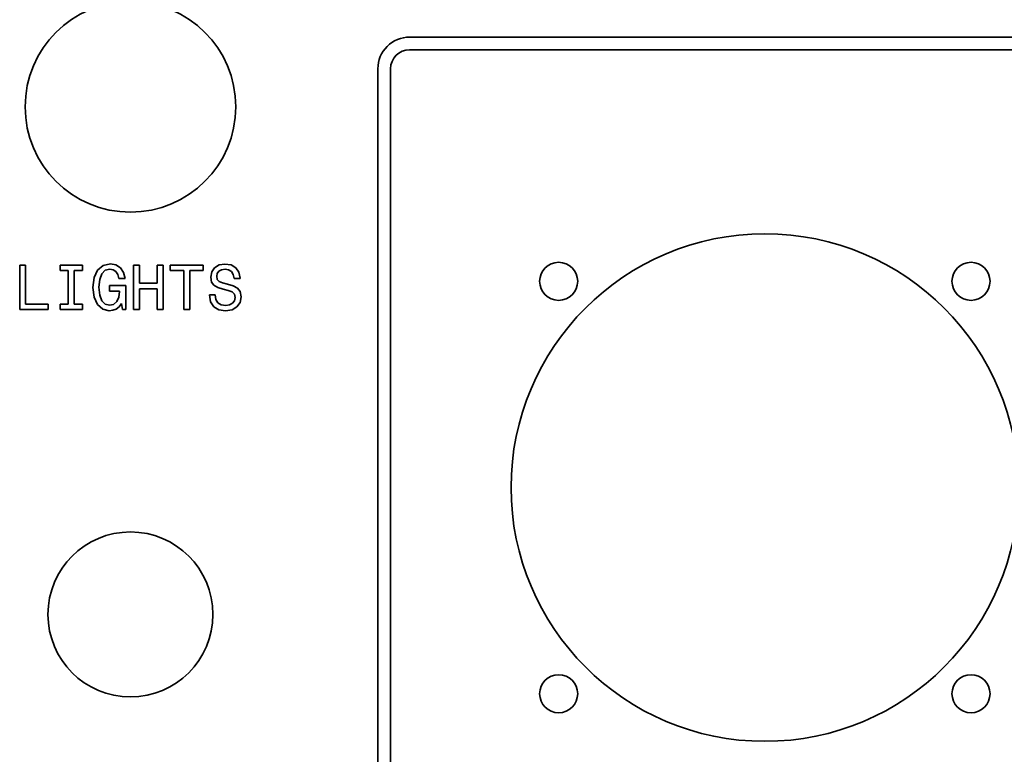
# Model space of a CAD drawing. Extents: x -62 to 331, y -17 to 221.
# Tile 9 of 16: x 139 to 217, y 30 to 88. Entities that reach past the tile are written whole.
import ezdxf

# ---------------------------------------------------------------- set-up
doc = ezdxf.new("R2010")
doc.units = 0

msp = doc.modelspace()

# ---------------------------------------------------------------- linework, layer by layer
at = {"color": 2, "lineweight": 35}
for p, q in [((170.149002, 86.382027), (316.148987, 86.382027)), ((170.149002, 85.382027), (316.148987, 85.382027)), ((167.649002, 83.882027), (167.649002, 17.882023)), ((168.649002, 83.882027), (168.649002, 17.882023))]:
    msp.add_line(p, q, dxfattribs=at)
at = {"color": 2, "lineweight": 35, "ltscale": 0.011599}
for p, q in [((139.884354, 68.404579), (139.42038, 68.404579)), ((150.717209, 68.404579), (150.253235, 68.404579)), ((150.253235, 64.904572), (150.717209, 64.904572)), ((152.356262, 64.904572), (152.820236, 64.904572))]:
    msp.add_line(p, q, dxfattribs=at)
at = {"color": 2, "lineweight": 35, "ltscale": 0.0875}
for p, q in [((139.42038, 68.404579), (139.42038, 64.904572)), ((148.382202, 68.404579), (148.382202, 64.904572)), ((150.717209, 64.904572), (150.717209, 68.404579))]:
    msp.add_line(p, q, dxfattribs=at)
at = {"color": 2, "lineweight": 35, "ltscale": 0.076909}
for p, q in [((139.884354, 65.328201), (139.884354, 68.404579)), ((152.356262, 67.980942), (152.356262, 64.904572)), ((152.820236, 64.904572), (152.820236, 67.980942))]:
    msp.add_line(p, q, dxfattribs=at)
at = {"color": 2, "lineweight": 35, "ltscale": 0.043876}
for p, q in [((144.357697, 68.404579), (142.602661, 68.404579)), ((142.602661, 64.904572), (144.357697, 64.904572))]:
    msp.add_line(p, q, dxfattribs=at)
at = {"color": 2, "lineweight": 35, "ltscale": 0.010591}
for p, q in [((142.602661, 68.404579), (142.602661, 67.980942)), ((144.357697, 67.980942), (144.357697, 68.404579)), ((151.292145, 68.404579), (151.292145, 67.980942)), ((153.879318, 67.980942), (153.879318, 68.404579)), ((141.669662, 64.904572), (141.669662, 65.328201)), ((142.602661, 65.328201), (142.602661, 64.904572)), ((144.357697, 64.904572), (144.357697, 65.328201))]:
    msp.add_line(p, q, dxfattribs=at)
at = {"color": 2, "lineweight": 35, "ltscale": 0.014223}
msp.add_line((145.991714, 68.374306), (145.557983, 68.006157), dxfattribs=at)
at = {"color": 2, "lineweight": 35, "ltscale": 0.014715}
msp.add_line((146.566635, 68.500389), (145.991714, 68.374306), dxfattribs=at)
at = {"color": 2, "lineweight": 35, "ltscale": 0.011153}
msp.add_line((147.005402, 68.419701), (146.566635, 68.500389), dxfattribs=at)
at = {"color": 2, "lineweight": 35, "ltscale": 0.010318}
msp.add_line((147.353378, 68.197792), (147.005402, 68.419701), dxfattribs=at)
at = {"color": 2, "lineweight": 35, "ltscale": 0.011726}
for p, q in [((148.851227, 68.404579), (148.382202, 68.404579)), ((148.382202, 64.904572), (148.851227, 64.904572))]:
    msp.add_line(p, q, dxfattribs=at)
at = {"color": 2, "lineweight": 35, "ltscale": 0.035681}
for p, q in [((148.851227, 66.977341), (148.851227, 68.404579)), ((150.253235, 68.404579), (150.253235, 66.977341))]:
    msp.add_line(p, q, dxfattribs=at)
at = {"color": 2, "lineweight": 35, "ltscale": 0.064679}
msp.add_line((153.879318, 68.404579), (151.292145, 68.404579), dxfattribs=at)
at = {"color": 2, "lineweight": 35, "ltscale": 0.010292}
msp.add_line((155.135086, 68.419701), (154.782059, 68.207893), dxfattribs=at)
at = {"color": 2, "lineweight": 35, "ltscale": 0.011504}
msp.add_line((155.588974, 68.495354), (155.135086, 68.419701), dxfattribs=at)
at = {"color": 2, "lineweight": 35, "ltscale": 0.012749}
msp.add_line((156.093292, 68.419701), (155.588974, 68.495354), dxfattribs=at)
at = {"color": 2, "lineweight": 35, "ltscale": 0.010855}
msp.add_line((156.466492, 68.197792), (156.093292, 68.419701), dxfattribs=at)
at = {"color": 2, "lineweight": 35, "ltscale": 0.016138}
for p, q in [((142.602661, 67.980942), (143.248199, 67.980942)), ((143.712173, 67.980942), (144.357697, 67.980942)), ((143.248199, 65.328201), (142.602661, 65.328201)), ((144.357697, 65.328201), (143.712173, 65.328201))]:
    msp.add_line(p, q, dxfattribs=at)
at = {"color": 2, "lineweight": 35, "ltscale": 0.066319}
for p, q in [((143.248199, 67.980942), (143.248199, 65.328201)), ((143.712173, 65.328201), (143.712173, 67.980942))]:
    msp.add_line(p, q, dxfattribs=at)
at = {"color": 2, "lineweight": 35, "ltscale": 0.016072}
for p, q in [((145.557983, 68.006157), (145.280609, 67.426186)), ((145.280609, 65.877914), (145.557983, 65.297943))]:
    msp.add_line(p, q, dxfattribs=at)
at = {"color": 2, "lineweight": 35, "ltscale": 0.012012}
for p, q in [((145.724411, 67.27993), (145.895889, 67.728783)), ((145.900925, 65.605583), (145.729462, 66.054428))]:
    msp.add_line(p, q, dxfattribs=at)
at = {"color": 2, "lineweight": 35, "ltscale": 0.009628}
msp.add_line((145.895889, 67.728783), (146.168228, 68.001114), dxfattribs=at)
at = {"color": 2, "lineweight": 35, "ltscale": 0.00951}
msp.add_line((146.168228, 68.001114), (146.536377, 68.096931), dxfattribs=at)
at = {"color": 2, "lineweight": 35, "ltscale": 0.006429}
msp.add_line((146.536377, 68.096931), (146.788544, 68.046501), dxfattribs=at)
at = {"color": 2, "lineweight": 35, "ltscale": 0.00626}
msp.add_line((146.788544, 68.046501), (146.995316, 67.905289), dxfattribs=at)
at = {"color": 2, "lineweight": 35, "ltscale": 0.00703}
msp.add_line((146.995316, 67.905289), (147.146606, 67.668259), dxfattribs=at)
at = {"color": 2, "lineweight": 35, "ltscale": 0.008227}
msp.add_line((147.146606, 67.668259), (147.232346, 67.35054), dxfattribs=at)
at = {"color": 2, "lineweight": 35, "ltscale": 0.01098}
msp.add_line((147.600494, 67.834686), (147.353378, 68.197792), dxfattribs=at)
at = {"color": 2, "lineweight": 35, "ltscale": 0.01254}
msp.add_line((147.731628, 67.35054), (147.600494, 67.834686), dxfattribs=at)
at = {"color": 2, "lineweight": 35, "ltscale": 0.026603}
msp.add_line((151.292145, 67.980942), (152.356262, 67.980942), dxfattribs=at)
at = {"color": 2, "lineweight": 35, "ltscale": 0.026477}
msp.add_line((152.820236, 67.980942), (153.879318, 67.980942), dxfattribs=at)
at = {"color": 2, "lineweight": 35, "ltscale": 0.010781}
msp.add_line((154.555115, 67.880074), (154.474411, 67.456444), dxfattribs=at)
at = {"color": 2, "lineweight": 35, "ltscale": 0.009968}
msp.add_line((154.782059, 68.207893), (154.555115, 67.880074), dxfattribs=at)
at = {"color": 2, "lineweight": 35, "ltscale": 0.005786}
msp.add_line((154.948486, 67.527046), (154.993866, 67.753998), dxfattribs=at)
at = {"color": 2, "lineweight": 35, "ltscale": 0.006405}
msp.add_line((154.993866, 67.274887), (154.948486, 67.527046), dxfattribs=at)
at = {"color": 2, "lineweight": 35, "ltscale": 0.005397}
msp.add_line((154.993866, 67.753998), (155.125, 67.925468), dxfattribs=at)
at = {"color": 2, "lineweight": 35, "ltscale": 0.005817}
msp.add_line((155.125, 67.925468), (155.326721, 68.041458), dxfattribs=at)
at = {"color": 2, "lineweight": 35, "ltscale": 0.007007}
msp.add_line((155.326721, 68.041458), (155.604095, 68.08181), dxfattribs=at)
at = {"color": 2, "lineweight": 35, "ltscale": 0.007172}
msp.add_line((155.604095, 68.08181), (155.88652, 68.031372), dxfattribs=at)
at = {"color": 2, "lineweight": 35, "ltscale": 0.006509}
msp.add_line((155.88652, 68.031372), (156.108429, 67.895203), dxfattribs=at)
at = {"color": 2, "lineweight": 35, "ltscale": 0.00675}
msp.add_line((156.108429, 67.895203), (156.254684, 67.668259), dxfattribs=at)
at = {"color": 2, "lineweight": 35, "ltscale": 0.007891}
for p, q in [((156.254684, 67.668259), (156.325287, 67.360626)), ((146.818802, 65.313072), (146.511154, 65.24247))]:
    msp.add_line(p, q, dxfattribs=at)
at = {"color": 2, "lineweight": 35, "ltscale": 0.01063}
msp.add_line((156.703522, 67.844772), (156.466492, 68.197792), dxfattribs=at)
at = {"color": 2, "lineweight": 35, "ltscale": 0.012022}
msp.add_line((156.78421, 67.370712), (156.703522, 67.844772), dxfattribs=at)
at = {"color": 2, "lineweight": 35, "ltscale": 0.019438}
msp.add_line((145.280609, 67.426186), (145.184799, 66.654572), dxfattribs=at)
at = {"color": 2, "lineweight": 35, "ltscale": 0.015319}
msp.add_line((145.668945, 66.669701), (145.724411, 67.27993), dxfattribs=at)
at = {"color": 2, "lineweight": 35, "ltscale": 0.031898}
msp.add_line((147.777008, 66.795784), (146.501068, 66.795784), dxfattribs=at)
at = {"color": 2, "lineweight": 35, "ltscale": 0.010717}
msp.add_line((146.501068, 66.795784), (146.501068, 66.367111), dxfattribs=at)
at = {"color": 2, "lineweight": 35, "ltscale": 0.012482}
msp.add_line((147.232346, 67.35054), (147.731628, 67.35054), dxfattribs=at)
at = {"color": 2, "lineweight": 35, "ltscale": 0.04728}
msp.add_line((147.777008, 64.904572), (147.777008, 66.795784), dxfattribs=at)
at = {"color": 2, "lineweight": 35, "ltscale": 0.03505}
for p, q in [((150.253235, 66.977341), (148.851227, 66.977341)), ((148.851227, 66.54866), (150.253235, 66.54866))]:
    msp.add_line(p, q, dxfattribs=at)
at = {"color": 2, "lineweight": 35, "ltscale": 0.009597}
msp.add_line((154.474411, 67.456444), (154.539978, 67.078201), dxfattribs=at)
at = {"color": 2, "lineweight": 35, "ltscale": 0.008019}
msp.add_line((154.539978, 67.078201), (154.731628, 66.820999), dxfattribs=at)
at = {"color": 2, "lineweight": 35, "ltscale": 0.008695}
msp.add_line((154.731628, 66.820999), (155.03421, 66.649529), dxfattribs=at)
at = {"color": 2, "lineweight": 35, "ltscale": 0.005445}
msp.add_line((155.140121, 67.113503), (154.993866, 67.274887), dxfattribs=at)
at = {"color": 2, "lineweight": 35, "ltscale": 0.007003}
msp.add_line((155.397324, 67.002556), (155.140121, 67.113503), dxfattribs=at)
at = {"color": 2, "lineweight": 35, "ltscale": 0.010122}
msp.add_line((155.790695, 66.906731), (155.397324, 67.002556), dxfattribs=at)
at = {"color": 2, "lineweight": 35, "ltscale": 0.011933}
msp.add_line((156.249634, 66.775612), (155.790695, 66.906731), dxfattribs=at)
at = {"color": 2, "lineweight": 35, "ltscale": 0.009643}
msp.add_line((156.592575, 66.599098), (156.249634, 66.775612), dxfattribs=at)
at = {"color": 2, "lineweight": 35, "ltscale": 0.011473}
for p, q in [((156.325287, 67.360626), (156.78421, 67.360626)), ((154.827438, 66.059471), (154.368515, 66.059471))]:
    msp.add_line(p, q, dxfattribs=at)
at = {"color": 2, "lineweight": 35, "ltscale": 0.000252}
msp.add_line((156.78421, 67.360626), (156.78421, 67.370712), dxfattribs=at)
at = {"color": 2, "lineweight": 35, "ltscale": 0.019564}
msp.add_line((145.184799, 66.654572), (145.280609, 65.877914), dxfattribs=at)
at = {"color": 2, "lineweight": 35, "ltscale": 0.015456}
msp.add_line((145.729462, 66.054428), (145.668945, 66.669701), dxfattribs=at)
at = {"color": 2, "lineweight": 35, "ltscale": 0.019669}
msp.add_line((146.501068, 66.367111), (147.287811, 66.367111), dxfattribs=at)
at = {"color": 2, "lineweight": 35, "ltscale": 0.011698}
msp.add_line((147.287811, 66.336845), (147.227295, 65.872871), dxfattribs=at)
at = {"color": 2, "lineweight": 35, "ltscale": 0.000757}
msp.add_line((147.287811, 66.367111), (147.287811, 66.336845), dxfattribs=at)
at = {"color": 2, "lineweight": 35, "ltscale": 0.041102}
for p, q in [((148.851227, 64.904572), (148.851227, 66.54866)), ((150.253235, 66.54866), (150.253235, 64.904572))]:
    msp.add_line(p, q, dxfattribs=at)
at = {"color": 2, "lineweight": 35, "ltscale": 0.0136}
msp.add_line((154.368515, 66.059471), (154.469376, 65.524887), dxfattribs=at)
at = {"color": 2, "lineweight": 35, "ltscale": 0.008809}
msp.add_line((154.882919, 65.711487), (154.827438, 66.059471), dxfattribs=at)
at = {"color": 2, "lineweight": 35, "ltscale": 0.010846}
msp.add_line((155.03421, 66.649529), (155.447754, 66.518402), dxfattribs=at)
at = {"color": 2, "lineweight": 35, "ltscale": 0.010616}
msp.add_line((155.447754, 66.518402), (155.856262, 66.402412), dxfattribs=at)
at = {"color": 2, "lineweight": 35, "ltscale": 0.008176}
msp.add_line((155.856262, 66.402412), (156.163895, 66.291458), dxfattribs=at)
at = {"color": 2, "lineweight": 35, "ltscale": 0.006168}
msp.add_line((156.163895, 66.291458), (156.350494, 66.130074), dxfattribs=at)
at = {"color": 2, "lineweight": 35, "ltscale": 0.006758}
msp.add_line((156.350494, 66.130074), (156.416061, 65.867828), dxfattribs=at)
at = {"color": 2, "lineweight": 35, "ltscale": 0.008526}
msp.add_line((156.804382, 66.331802), (156.592575, 66.599098), dxfattribs=at)
at = {"color": 2, "lineweight": 35, "ltscale": 0.01051}
msp.add_line((156.880035, 65.918259), (156.804382, 66.331802), dxfattribs=at)
at = {"color": 2, "lineweight": 35, "ltscale": 0.044633}
msp.add_line((141.669662, 65.328201), (139.884354, 65.328201), dxfattribs=at)
at = {"color": 2, "lineweight": 35, "ltscale": 0.013748}
msp.add_line((145.557983, 65.297943), (145.966492, 64.929787), dxfattribs=at)
at = {"color": 2, "lineweight": 35, "ltscale": 0.00954}
msp.add_line((146.168228, 65.333244), (145.900925, 65.605583), dxfattribs=at)
at = {"color": 2, "lineweight": 35, "ltscale": 0.008868}
msp.add_line((146.511154, 65.24247), (146.168228, 65.333244), dxfattribs=at)
at = {"color": 2, "lineweight": 35, "ltscale": 0.008219}
msp.add_line((147.065918, 65.52993), (146.818802, 65.313072), dxfattribs=at)
at = {"color": 2, "lineweight": 35, "ltscale": 0.009475}
msp.add_line((147.227295, 65.872871), (147.065918, 65.52993), dxfattribs=at)
at = {"color": 2, "lineweight": 35, "ltscale": 0.007818}
msp.add_line((147.247467, 65.126472), (147.439117, 65.373589), dxfattribs=at)
at = {"color": 2, "lineweight": 35, "ltscale": 0.01192}
msp.add_line((147.439117, 65.373589), (147.524857, 64.904572), dxfattribs=at)
at = {"color": 2, "lineweight": 35, "ltscale": 0.011681}
msp.add_line((154.469376, 65.524887), (154.721542, 65.131516), dxfattribs=at)
at = {"color": 2, "lineweight": 35, "ltscale": 0.007765}
msp.add_line((155.049347, 65.449242), (154.882919, 65.711487), dxfattribs=at)
at = {"color": 2, "lineweight": 35, "ltscale": 0.007698}
msp.add_line((155.3116, 65.287857), (155.049347, 65.449242), dxfattribs=at)
at = {"color": 2, "lineweight": 35, "ltscale": 0.008685}
msp.add_line((155.654526, 65.232384), (155.3116, 65.287857), dxfattribs=at)
at = {"color": 2, "lineweight": 35, "ltscale": 0.007757}
msp.add_line((155.962173, 65.272728), (155.654526, 65.232384), dxfattribs=at)
at = {"color": 2, "lineweight": 35, "ltscale": 0.006712}
msp.add_line((156.199203, 65.398811), (155.962173, 65.272728), dxfattribs=at)
at = {"color": 2, "lineweight": 35, "ltscale": 0.00638}
msp.add_line((156.355545, 65.60054), (156.199203, 65.398811), dxfattribs=at)
at = {"color": 2, "lineweight": 35, "ltscale": 0.006851}
msp.add_line((156.416061, 65.867828), (156.355545, 65.60054), dxfattribs=at)
at = {"color": 2, "lineweight": 35, "ltscale": 0.01067}
msp.add_line((156.542145, 65.111343), (156.789261, 65.459328), dxfattribs=at)
at = {"color": 2, "lineweight": 35, "ltscale": 0.011696}
msp.add_line((156.789261, 65.459328), (156.880035, 65.918259), dxfattribs=at)
at = {"color": 2, "lineweight": 35, "ltscale": 0.056232}
msp.add_line((139.42038, 64.904572), (141.669662, 64.904572), dxfattribs=at)
at = {"color": 2, "lineweight": 35, "ltscale": 0.013211}
msp.add_line((145.966492, 64.929787), (146.480896, 64.808754), dxfattribs=at)
at = {"color": 2, "lineweight": 35, "ltscale": 0.007257}
msp.add_line((146.480896, 64.808754), (146.768372, 64.849098), dxfattribs=at)
at = {"color": 2, "lineweight": 35, "ltscale": 0.006907}
msp.add_line((146.768372, 64.849098), (147.025574, 64.949959), dxfattribs=at)
at = {"color": 2, "lineweight": 35, "ltscale": 0.007088}
msp.add_line((147.025574, 64.949959), (147.247467, 65.126472), dxfattribs=at)
at = {"color": 2, "lineweight": 35, "ltscale": 0.006304}
msp.add_line((147.524857, 64.904572), (147.777008, 64.904572), dxfattribs=at)
at = {"color": 2, "lineweight": 35, "ltscale": 0.011374}
msp.add_line((154.721542, 65.131516), (155.109863, 64.894485), dxfattribs=at)
at = {"color": 2, "lineweight": 35, "ltscale": 0.013286}
msp.add_line((155.109863, 64.894485), (155.634354, 64.808754), dxfattribs=at)
at = {"color": 2, "lineweight": 35, "ltscale": 0.013142}
msp.add_line((155.634354, 64.808754), (156.153809, 64.889442), dxfattribs=at)
at = {"color": 2, "lineweight": 35, "ltscale": 0.011182}
msp.add_line((156.153809, 64.889442), (156.542145, 65.111343), dxfattribs=at)
at = {"color": 7, "lineweight": 35}
for centre, radius in [((148.149002, 80.882027), 8.3), ((198.149002, 50.882023), 20), ((181.899002, 67.132027), 1.5), ((214.399002, 67.132027), 1.5), ((148.149002, 40.882023), 6.5), ((181.899002, 34.632023), 1.5), ((214.399002, 34.632023), 1.5)]:
    msp.add_circle(centre, radius, dxfattribs=at)
at = {"color": 2, "lineweight": 35}
for radius, end in [(2.5, 180.000005), (1.5, 179.999995)]:
    msp.add_arc((170.149002, 83.882027), radius, 90.000003, end, dxfattribs=at)

doc.saveas('drawing.dxf')
